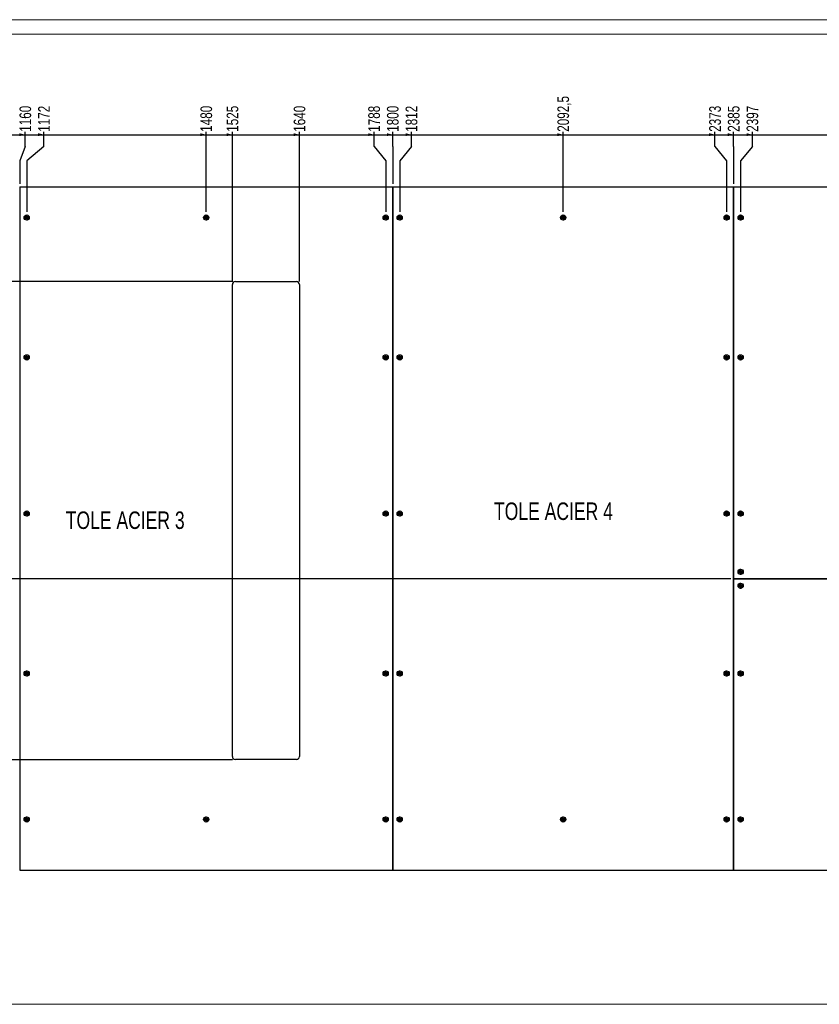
# Model space of a CAD drawing. Header units: millimetres. Extents: x 0 to 1189, y 0 to 841.
# Tile 6 of 9: x 409 to 683, y 503 to 841. Entities that reach past the tile are written whole.
import ezdxf

# ---------------------------------------------------------------- set-up
doc = ezdxf.new("R2010")
doc.units = ezdxf.units.MM
doc.linetypes.add('CENTERX2', pattern=[20.32, 12.7, -2.54, 2.54, -2.54])
for name, color, linetype in [('COTES', 1, 'Continuous'), ('NOTES', 6, 'Continuous'), ('TRAIT-MIXTES', 3, 'CENTERX2')]:
    doc.layers.add(name, color=color, linetype=linetype)
doc.layers.add('TRAIT-FORT', color=4, linetype='Continuous', lineweight=25)
doc.styles.add('SLDTEXTSTYLE0', font='TXT', dxfattribs={"width": 0.75})
doc.dimstyles.new('SLDDIMSTYLE1', dxfattribs={"dimtxt": 4, "dimasz": 2, "dimexe": 0, "dimexo": 0.0625, "dimgap": 1, "dimtad": 0, "dimtih": 1, "dimtoh": 1, "dimdec": 1, "dimlfac": 5, "dimrnd": 1e-09, "dimzin": 12, "dimdsep": 46, "dimtxsty": 'SLDTEXTSTYLE0', "dimsah": 1, "dimcen": 0.09, "dimadec": 0, "dimazin": 3, "dimtfac": 1, "dimtdec": 1, "dimtofl": 0, "dimtmove": 0, "dimatfit": 3, "dimfxl": 1, "dimfrac": 2, "dimtolj": 1, "dimtzin": 12, "dimarcsym": 0})

# ---------------------------------------------------------------- blocks, each defined once
blk = doc.blocks.new('_D_8')
at = {"layer": 'COTES', "color": 1, "transparency": 16777216}
for p, q in [((404.32, 801.55), (410.73, 801.55)), ((410.73, 797.55), (410.73, 802.55)), ((410.73, 797.55), (408.82, 792.55)), ((408.82, 792.55), (408.82, 784.71))]:
    blk.add_line(p, q, dxfattribs=at)
blk.add_solid([(410.73, 801.55), (408.73, 802.05), (408.73, 801.05)], dxfattribs=at)
at = {"layer": 'COTES', "color": 1, "transparency": 16777216, "insert": (408.75, 802.55), "char_height": 4, "attachment_point": 1, "rotation": 90, "style": 'SLDTEXTSTYLE0'}
blk.add_mtext('1160', dxfattribs=at)
blk = doc.blocks.new('_D_9')
at = {"layer": 'COTES', "color": 1, "transparency": 16777216}
for p, q in [((410.73, 801.55), (417.14, 801.55)), ((417.14, 797.55), (417.14, 802.55)), ((417.14, 797.55), (411.22, 792.55)), ((411.22, 792.55), (411.22, 775.09))]:
    blk.add_line(p, q, dxfattribs=at)
blk.add_solid([(417.14, 801.55), (415.14, 802.05), (415.14, 801.05)], dxfattribs=at)
at = {"layer": 'COTES', "color": 1, "transparency": 16777216, "insert": (415.16, 802.55), "char_height": 4, "attachment_point": 1, "rotation": 90, "style": 'SLDTEXTSTYLE0'}
blk.add_mtext('1172', dxfattribs=at)
blk = doc.blocks.new('_D_10')
at = {"layer": 'COTES', "color": 1, "transparency": 16777216}
for p, q in [((417.14, 801.55), (472.82, 801.55)), ((472.82, 775.09), (472.82, 802.55))]:
    blk.add_line(p, q, dxfattribs=at)
blk.add_solid([(472.82, 801.55), (470.82, 802.05), (470.82, 801.05)], dxfattribs=at)
at = {"layer": 'COTES', "color": 1, "transparency": 16777216, "insert": (470.84, 802.55), "char_height": 4, "attachment_point": 1, "rotation": 90, "style": 'SLDTEXTSTYLE0'}
blk.add_mtext('1480', dxfattribs=at)
blk = doc.blocks.new('_D_11')
at = {"layer": 'COTES', "color": 1, "transparency": 16777216}
for p, q in [((472.82, 801.55), (481.82, 801.55)), ((481.82, 751.11), (481.82, 802.55))]:
    blk.add_line(p, q, dxfattribs=at)
blk.add_solid([(481.82, 801.55), (479.82, 802.05), (479.82, 801.05)], dxfattribs=at)
at = {"layer": 'COTES', "color": 1, "transparency": 16777216, "insert": (479.84, 802.55), "char_height": 4, "attachment_point": 1, "rotation": 90, "style": 'SLDTEXTSTYLE0'}
blk.add_mtext('1525', dxfattribs=at)
blk = doc.blocks.new('_D_12')
at = {"layer": 'COTES', "color": 1, "transparency": 16777216}
for p, q in [((481.82, 801.55), (504.82, 801.55)), ((504.82, 751.11), (504.82, 802.55))]:
    blk.add_line(p, q, dxfattribs=at)
blk.add_solid([(504.82, 801.55), (502.82, 802.05), (502.82, 801.05)], dxfattribs=at)
at = {"layer": 'COTES', "color": 1, "transparency": 16777216, "insert": (502.84, 802.55), "char_height": 4, "attachment_point": 1, "rotation": 90, "style": 'SLDTEXTSTYLE0'}
blk.add_mtext('1640', dxfattribs=at)
blk = doc.blocks.new('_D_13')
at = {"layer": 'COTES', "color": 1, "transparency": 16777216}
for p, q in [((504.82, 801.55), (530.41, 801.55)), ((530.41, 797.55), (530.41, 802.55)), ((530.41, 797.55), (534.42, 792.55)), ((534.42, 792.55), (534.42, 775.09))]:
    blk.add_line(p, q, dxfattribs=at)
blk.add_solid([(530.41, 801.55), (528.41, 802.05), (528.41, 801.05)], dxfattribs=at)
at = {"layer": 'COTES', "color": 1, "transparency": 16777216, "insert": (528.43, 802.55), "char_height": 4, "attachment_point": 1, "rotation": 90, "style": 'SLDTEXTSTYLE0'}
blk.add_mtext('1788', dxfattribs=at)
blk = doc.blocks.new('_D_14')
at = {"layer": 'COTES', "color": 1, "transparency": 16777216}
for p, q in [((530.41, 801.55), (536.82, 801.55)), ((536.82, 797.55), (536.82, 802.55)), ((536.82, 797.55), (536.82, 792.55)), ((536.82, 792.55), (536.82, 784.71))]:
    blk.add_line(p, q, dxfattribs=at)
blk.add_solid([(536.82, 801.55), (534.82, 802.05), (534.82, 801.05)], dxfattribs=at)
at = {"layer": 'COTES', "color": 1, "transparency": 16777216, "insert": (534.84, 802.55), "char_height": 4, "attachment_point": 1, "rotation": 90, "style": 'SLDTEXTSTYLE0'}
blk.add_mtext('1800', dxfattribs=at)
blk = doc.blocks.new('_D_15')
at = {"layer": 'COTES', "color": 1, "transparency": 16777216}
for p, q in [((536.82, 801.55), (543.24, 801.55)), ((543.24, 797.55), (543.24, 802.55)), ((543.24, 797.55), (539.22, 792.55)), ((539.22, 792.55), (539.22, 775.09))]:
    blk.add_line(p, q, dxfattribs=at)
blk.add_solid([(543.24, 801.55), (541.24, 802.05), (541.24, 801.05)], dxfattribs=at)
at = {"layer": 'COTES', "color": 1, "transparency": 16777216, "insert": (541.26, 802.55), "char_height": 4, "attachment_point": 1, "rotation": 90, "style": 'SLDTEXTSTYLE0'}
blk.add_mtext('1812', dxfattribs=at)
blk = doc.blocks.new('_D_16')
at = {"layer": 'COTES', "color": 1, "transparency": 16777216}
for p, q in [((543.24, 801.55), (595.32, 801.55)), ((595.32, 775.09), (595.32, 802.55))]:
    blk.add_line(p, q, dxfattribs=at)
blk.add_solid([(595.32, 801.55), (593.32, 802.05), (593.32, 801.05)], dxfattribs=at)
at = {"layer": 'COTES', "color": 1, "transparency": 16777216, "insert": (593.34, 802.55), "char_height": 4, "attachment_point": 1, "rotation": 90, "style": 'SLDTEXTSTYLE0'}
blk.add_mtext('2092,5', dxfattribs=at)
blk = doc.blocks.new('_D_17')
at = {"layer": 'COTES', "color": 1, "transparency": 16777216}
for p, q in [((595.32, 801.55), (647.41, 801.55)), ((647.41, 797.55), (647.41, 802.55)), ((647.41, 797.55), (651.42, 792.55)), ((651.42, 792.55), (651.42, 775.09))]:
    blk.add_line(p, q, dxfattribs=at)
blk.add_solid([(647.41, 801.55), (645.41, 802.05), (645.41, 801.05)], dxfattribs=at)
at = {"layer": 'COTES', "color": 1, "transparency": 16777216, "insert": (645.43, 802.55), "char_height": 4, "attachment_point": 1, "rotation": 90, "style": 'SLDTEXTSTYLE0'}
blk.add_mtext('2373', dxfattribs=at)
blk = doc.blocks.new('_D_18')
at = {"layer": 'COTES', "color": 1, "transparency": 16777216}
for p, q in [((647.41, 801.55), (653.82, 801.55)), ((653.82, 797.55), (653.82, 802.55)), ((653.82, 797.55), (653.82, 792.55)), ((653.82, 792.55), (653.82, 784.71))]:
    blk.add_line(p, q, dxfattribs=at)
blk.add_solid([(653.82, 801.55), (651.82, 802.05), (651.82, 801.05)], dxfattribs=at)
at = {"layer": 'COTES', "color": 1, "transparency": 16777216, "insert": (651.84, 802.55), "char_height": 4, "attachment_point": 1, "rotation": 90, "style": 'SLDTEXTSTYLE0'}
blk.add_mtext('2385', dxfattribs=at)
blk = doc.blocks.new('_D_19')
at = {"layer": 'COTES', "color": 1, "transparency": 16777216}
for p, q in [((653.82, 801.55), (660.24, 801.55)), ((660.24, 797.55), (660.24, 802.55)), ((660.24, 797.55), (656.22, 792.55)), ((656.22, 792.55), (656.22, 775.09))]:
    blk.add_line(p, q, dxfattribs=at)
blk.add_solid([(660.24, 801.55), (658.24, 802.05), (658.24, 801.05)], dxfattribs=at)
at = {"layer": 'COTES', "color": 1, "transparency": 16777216, "insert": (658.26, 802.55), "char_height": 4, "attachment_point": 1, "rotation": 90, "style": 'SLDTEXTSTYLE0'}
blk.add_mtext('2397', dxfattribs=at)
blk = doc.blocks.new('_D_20')
at = {"layer": 'COTES', "color": 1, "transparency": 16777216}
for p, q in [((660.24, 801.55), (704.22, 801.55)), ((704.22, 775.09), (704.22, 802.55))]:
    blk.add_line(p, q, dxfattribs=at)
blk.add_solid([(704.22, 801.55), (702.22, 802.05), (702.22, 801.05)], dxfattribs=at)
at = {"layer": 'COTES', "color": 1, "transparency": 16777216, "insert": (702.24, 802.55), "char_height": 4, "attachment_point": 1, "rotation": 90, "style": 'SLDTEXTSTYLE0'}
blk.add_mtext('2637', dxfattribs=at)
blk = doc.blocks.new('_D_21')
at = {"layer": 'COTES', "color": 1, "transparency": 16777216}
for p, q in [((704.22, 801.55), (755.42, 801.55)), ((755.42, 775.09), (755.42, 802.55))]:
    blk.add_line(p, q, dxfattribs=at)
blk.add_solid([(755.42, 801.55), (753.42, 802.05), (753.42, 801.05)], dxfattribs=at)
at = {"layer": 'COTES', "color": 1, "transparency": 16777216, "insert": (753.44, 802.55), "char_height": 4, "attachment_point": 1, "rotation": 90, "style": 'SLDTEXTSTYLE0'}
blk.add_mtext('2893', dxfattribs=at)
blk = doc.blocks.new('_D_22')
at = {"layer": 'COTES', "color": 1, "transparency": 16777216}
for p, q in [((755.42, 801.55), (806.62, 801.55)), ((806.62, 775.09), (806.62, 802.55))]:
    blk.add_line(p, q, dxfattribs=at)
blk.add_solid([(806.62, 801.55), (804.62, 802.05), (804.62, 801.05)], dxfattribs=at)
at = {"layer": 'COTES', "color": 1, "transparency": 16777216, "insert": (804.64, 802.55), "char_height": 4, "attachment_point": 1, "rotation": 90, "style": 'SLDTEXTSTYLE0'}
blk.add_mtext('3149', dxfattribs=at)
blk = doc.blocks.new('_D_23')
at = {"layer": 'COTES', "color": 1, "transparency": 16777216}
for p, q in [((806.62, 801.55), (850.5, 801.55)), ((850.5, 797.55), (850.5, 802.55)), ((850.5, 797.55), (854.62, 792.55)), ((854.62, 792.55), (854.62, 775.09))]:
    blk.add_line(p, q, dxfattribs=at)
blk.add_solid([(850.5, 801.55), (848.5, 802.05), (848.5, 801.05)], dxfattribs=at)
at = {"layer": 'COTES', "color": 1, "transparency": 16777216, "insert": (848.51, 802.55), "char_height": 4, "attachment_point": 1, "rotation": 90, "style": 'SLDTEXTSTYLE0'}
blk.add_mtext('3389', dxfattribs=at)
blk = doc.blocks.new('_D_24')
at = {"layer": 'COTES', "color": 1, "transparency": 16777216}
for p, q in [((850.5, 801.55), (856.91, 801.55)), ((856.91, 797.55), (856.91, 802.55)), ((856.91, 797.55), (857.82, 792.55)), ((857.82, 792.55), (857.82, 573.11))]:
    blk.add_line(p, q, dxfattribs=at)
blk.add_solid([(856.91, 801.55), (854.91, 802.05), (854.91, 801.05)], dxfattribs=at)
at = {"layer": 'COTES', "color": 1, "transparency": 16777216, "insert": (854.93, 802.55), "char_height": 4, "attachment_point": 1, "rotation": 90, "style": 'SLDTEXTSTYLE0'}
blk.add_mtext('3405', dxfattribs=at)
blk = doc.blocks.new('_D_25')
at = {"layer": 'COTES', "color": 1, "transparency": 16777216}
for p, q in [((856.91, 801.55), (863.32, 801.55)), ((863.32, 797.55), (863.32, 802.55)), ((863.32, 797.55), (860.82, 792.55)), ((860.82, 792.55), (860.82, 784.71))]:
    blk.add_line(p, q, dxfattribs=at)
blk.add_solid([(863.32, 801.55), (861.32, 802.05), (861.32, 801.05)], dxfattribs=at)
at = {"layer": 'COTES', "color": 1, "transparency": 16777216, "insert": (861.34, 802.55), "char_height": 4, "attachment_point": 1, "rotation": 90, "style": 'SLDTEXTSTYLE0'}
blk.add_mtext('3420', dxfattribs=at)
blk = doc.blocks.new('_D_26')
at = {"layer": 'COTES', "color": 1, "transparency": 16777216}
for p, q in [((863.32, 801.55), (869.74, 801.55)), ((869.74, 797.55), (869.74, 802.55)), ((869.74, 797.55), (864.82, 792.55)), ((864.82, 792.55), (864.82, 775.09))]:
    blk.add_line(p, q, dxfattribs=at)
blk.add_solid([(869.74, 801.55), (867.74, 802.05), (867.74, 801.05)], dxfattribs=at)
at = {"layer": 'COTES', "color": 1, "transparency": 16777216, "insert": (867.76, 802.55), "char_height": 4, "attachment_point": 1, "rotation": 90, "style": 'SLDTEXTSTYLE0'}
blk.add_mtext('3440', dxfattribs=at)
blk = doc.blocks.new('_D_27')
at = {"layer": 'COTES', "color": 1, "transparency": 16777216}
for p, q in [((869.74, 801.55), (876.15, 801.55)), ((876.15, 797.55), (876.15, 802.55)), ((876.15, 797.55), (872.02, 792.55)), ((872.02, 792.55), (872.02, 767.81))]:
    blk.add_line(p, q, dxfattribs=at)
blk.add_solid([(876.15, 801.55), (874.15, 802.05), (874.15, 801.05)], dxfattribs=at)
at = {"layer": 'COTES', "color": 1, "transparency": 16777216, "insert": (874.17, 802.55), "char_height": 4, "attachment_point": 1, "rotation": 90, "style": 'SLDTEXTSTYLE0'}
blk.add_mtext('3476', dxfattribs=at)
blk = doc.blocks.new('_D_28')
at = {"layer": 'COTES', "color": 1, "transparency": 16777216}
for p, q in [((876.15, 801.55), (899.62, 801.55)), ((899.62, 767.81), (899.62, 802.55))]:
    blk.add_line(p, q, dxfattribs=at)
blk.add_solid([(899.62, 801.55), (897.62, 802.05), (897.62, 801.05)], dxfattribs=at)
at = {"layer": 'COTES', "color": 1, "transparency": 16777216, "insert": (897.64, 802.55), "char_height": 4, "attachment_point": 1, "rotation": 90, "style": 'SLDTEXTSTYLE0'}
blk.add_mtext('3614', dxfattribs=at)
blk = doc.blocks.new('_D_29')
at = {"layer": 'COTES', "color": 1, "transparency": 16777216}
for p, q in [((899.62, 801.55), (936.22, 801.55)), ((936.22, 775.09), (936.22, 802.55))]:
    blk.add_line(p, q, dxfattribs=at)
blk.add_solid([(936.22, 801.55), (934.22, 802.05), (934.22, 801.05)], dxfattribs=at)
at = {"layer": 'COTES', "color": 1, "transparency": 16777216, "insert": (934.24, 802.55), "char_height": 4, "attachment_point": 1, "rotation": 90, "style": 'SLDTEXTSTYLE0'}
blk.add_mtext('3797', dxfattribs=at)
blk = doc.blocks.new('_D_30')
at = {"layer": 'COTES', "color": 1, "transparency": 16777216}
for p, q in [((936.22, 801.55), (1007.61, 801.55)), ((1007.61, 797.55), (1007.61, 802.55)), ((1007.61, 797.55), (1007.62, 792.55)), ((1007.62, 792.55), (1007.62, 775.09))]:
    blk.add_line(p, q, dxfattribs=at)
blk.add_solid([(1007.61, 801.55), (1005.61, 802.05), (1005.61, 801.05)], dxfattribs=at)
at = {"layer": 'COTES', "color": 1, "transparency": 16777216, "insert": (1005.63, 802.55), "char_height": 4, "attachment_point": 1, "rotation": 90, "style": 'SLDTEXTSTYLE0'}
blk.add_mtext('4154', dxfattribs=at)
blk = doc.blocks.new('_D_31')
at = {"layer": 'COTES', "color": 1, "transparency": 16777216}
for p, q in [((1007.61, 801.55), (1014.02, 801.55)), ((1014.02, 778.91), (1014.02, 802.55))]:
    blk.add_line(p, q, dxfattribs=at)
blk.add_solid([(1014.02, 801.55), (1012.02, 802.05), (1012.02, 801.05)], dxfattribs=at)
at = {"layer": 'COTES', "color": 1, "transparency": 16777216, "insert": (1012.04, 802.55), "char_height": 4, "attachment_point": 1, "rotation": 90, "style": 'SLDTEXTSTYLE0'}
blk.add_mtext('4186', dxfattribs=at)
blk = doc.blocks.new('_D_34')
at = {"layer": 'COTES', "color": 1, "transparency": 16777216}
for p, q in [((143.19, 773.11), (143.19, 751.11)), ((481.82, 751.11), (142.19, 751.11))]:
    blk.add_line(p, q, dxfattribs=at)
blk.add_solid([(143.19, 751.11), (143.69, 753.11), (142.69, 753.11)], dxfattribs=at)
at = {"layer": 'COTES', "color": 1, "transparency": 16777216, "insert": (133.32, 753.09), "char_height": 4, "attachment_point": 1, "style": 'SLDTEXTSTYLE0'}
blk.add_mtext('163', dxfattribs=at)
blk = doc.blocks.new('_D_39')
at = {"layer": 'COTES', "color": 1, "transparency": 16777216}
for p, q in [((143.19, 662.69), (143.19, 649.11)), ((652.82, 649.11), (142.19, 649.11))]:
    blk.add_line(p, q, dxfattribs=at)
blk.add_solid([(143.19, 649.11), (143.69, 651.11), (142.69, 651.11)], dxfattribs=at)
at = {"layer": 'COTES', "color": 1, "transparency": 16777216, "insert": (133.32, 651.09), "char_height": 4, "attachment_point": 1, "style": 'SLDTEXTSTYLE0'}
blk.add_mtext('673', dxfattribs=at)
blk = doc.blocks.new('_D_43')
at = {"layer": 'COTES', "color": 1, "transparency": 16777216}
for p, q in [((143.19, 592.31), (143.19, 585.9)), ((147.19, 585.9), (142.19, 585.9)), ((147.19, 585.9), (152.19, 587.11)), ((152.19, 587.11), (481.82, 587.11))]:
    blk.add_line(p, q, dxfattribs=at)
blk.add_solid([(143.19, 585.9), (143.69, 587.9), (142.69, 587.9)], dxfattribs=at)
at = {"layer": 'COTES', "color": 1, "transparency": 16777216, "insert": (133.32, 587.88), "char_height": 4, "attachment_point": 1, "style": 'SLDTEXTSTYLE0'}
blk.add_mtext('983', dxfattribs=at)
blk = doc.blocks.new('SW_CENTERMARKSYMBOL_6')
at = {"layer": 'TRAIT-MIXTES', "color": 0}
for p, q in [((-0.5, 0), (-0.98, 0)), ((0, 0), (-0.5, 0)), ((0, 0.5), (0, 0.98)), ((0, 0), (0, 0.5)), ((0, 0), (0, -0.5)), ((0, 0), (0.5, 0)), ((0.5, 0), (0.98, 0)), ((0, -0.5), (0, -0.98))]:
    blk.add_line(p, q, dxfattribs=at)
blk = doc.blocks.new('SW_CENTERMARKSYMBOL_7')
at = {"layer": 'TRAIT-MIXTES', "color": 0}
for p, q in [((-0.5, 0), (-0.98, 0)), ((0, 0), (-0.5, 0)), ((0, 0.5), (0, 0.98)), ((0, 0), (0, 0.5)), ((0, 0), (0, -0.5)), ((0, 0), (0.5, 0)), ((0.5, 0), (0.98, 0)), ((0, -0.5), (0, -0.98))]:
    blk.add_line(p, q, dxfattribs=at)
blk = doc.blocks.new('SW_CENTERMARKSYMBOL_8')
at = {"layer": 'TRAIT-MIXTES', "color": 0}
for p, q in [((-0.5, 0), (-0.98, 0)), ((0, 0), (-0.5, 0)), ((0, 0.5), (0, 0.98)), ((0, 0), (0, 0.5)), ((0, 0), (0, -0.5)), ((0, 0), (0.5, 0)), ((0.5, 0), (0.98, 0)), ((0, -0.5), (0, -0.98))]:
    blk.add_line(p, q, dxfattribs=at)
blk = doc.blocks.new('SW_CENTERMARKSYMBOL_9')
at = {"layer": 'TRAIT-MIXTES', "color": 0}
for p, q in [((-0.5, 0), (-0.98, 0)), ((0, 0), (-0.5, 0)), ((0, 0.5), (0, 0.98)), ((0, 0), (0, 0.5)), ((0, 0), (0, -0.5)), ((0, 0), (0.5, 0)), ((0.5, 0), (0.98, 0)), ((0, -0.5), (0, -0.98))]:
    blk.add_line(p, q, dxfattribs=at)
blk = doc.blocks.new('SW_CENTERMARKSYMBOL_10')
at = {"layer": 'TRAIT-MIXTES', "color": 0}
for p, q in [((-0.5, 0), (-0.98, 0)), ((0, 0), (-0.5, 0)), ((0, 0.5), (0, 0.98)), ((0, 0), (0, 0.5)), ((0, 0), (0, -0.5)), ((0, 0), (0.5, 0)), ((0.5, 0), (0.98, 0)), ((0, -0.5), (0, -0.98))]:
    blk.add_line(p, q, dxfattribs=at)
blk = doc.blocks.new('SW_CENTERMARKSYMBOL_11')
at = {"layer": 'TRAIT-MIXTES', "color": 0}
for p, q in [((-0.5, 0), (-0.98, 0)), ((0, 0), (-0.5, 0)), ((0, 0.5), (0, 0.98)), ((0, 0), (0, 0.5)), ((0, 0), (0, -0.5)), ((0, 0), (0.5, 0)), ((0.5, 0), (0.98, 0)), ((0, -0.5), (0, -0.98))]:
    blk.add_line(p, q, dxfattribs=at)
blk = doc.blocks.new('SW_CENTERMARKSYMBOL_12')
at = {"layer": 'TRAIT-MIXTES', "color": 0}
for p, q in [((-0.5, 0), (-0.98, 0)), ((0, 0), (-0.5, 0)), ((0, 0.5), (0, 0.98)), ((0, 0), (0, 0.5)), ((0, 0), (0, -0.5)), ((0, 0), (0.5, 0)), ((0.5, 0), (0.98, 0)), ((0, -0.5), (0, -0.98))]:
    blk.add_line(p, q, dxfattribs=at)
blk = doc.blocks.new('SW_CENTERMARKSYMBOL_13')
at = {"layer": 'TRAIT-MIXTES', "color": 0}
for p, q in [((-0.5, 0), (-0.98, 0)), ((0, 0), (-0.5, 0)), ((0, 0.5), (0, 0.98)), ((0, 0), (0, 0.5)), ((0, 0), (0, -0.5)), ((0, 0), (0.5, 0)), ((0.5, 0), (0.98, 0)), ((0, -0.5), (0, -0.98))]:
    blk.add_line(p, q, dxfattribs=at)
blk = doc.blocks.new('SW_CENTERMARKSYMBOL_14')
at = {"layer": 'TRAIT-MIXTES', "color": 0}
for p, q in [((-0.5, 0), (-0.98, 0)), ((0, 0), (-0.5, 0)), ((0, 0.5), (0, 0.98)), ((0, 0), (0, 0.5)), ((0, 0), (0, -0.5)), ((0, 0), (0.5, 0)), ((0.5, 0), (0.98, 0)), ((0, -0.5), (0, -0.98))]:
    blk.add_line(p, q, dxfattribs=at)
blk = doc.blocks.new('SW_CENTERMARKSYMBOL_15')
at = {"layer": 'TRAIT-MIXTES', "color": 0}
for p, q in [((-0.5, 0), (-0.98, 0)), ((0, 0), (-0.5, 0)), ((0, 0.5), (0, 0.98)), ((0, 0), (0, 0.5)), ((0, 0), (0, -0.5)), ((0, 0), (0.5, 0)), ((0.5, 0), (0.98, 0)), ((0, -0.5), (0, -0.98))]:
    blk.add_line(p, q, dxfattribs=at)
blk = doc.blocks.new('SW_CENTERMARKSYMBOL_16')
at = {"layer": 'TRAIT-MIXTES', "color": 0}
for p, q in [((-0.5, 0), (-0.98, 0)), ((0, 0), (-0.5, 0)), ((0, 0.5), (0, 0.98)), ((0, 0), (0, 0.5)), ((0, 0), (0, -0.5)), ((0, 0), (0.5, 0)), ((0.5, 0), (0.98, 0)), ((0, -0.5), (0, -0.98))]:
    blk.add_line(p, q, dxfattribs=at)
blk = doc.blocks.new('SW_CENTERMARKSYMBOL_17')
at = {"layer": 'TRAIT-MIXTES', "color": 0}
for p, q in [((-0.5, 0), (-0.98, 0)), ((0, 0), (-0.5, 0)), ((0, 0.5), (0, 0.98)), ((0, 0), (0, 0.5)), ((0, 0), (0, -0.5)), ((0, 0), (0.5, 0)), ((0.5, 0), (0.98, 0)), ((0, -0.5), (0, -0.98))]:
    blk.add_line(p, q, dxfattribs=at)
blk = doc.blocks.new('SW_CENTERMARKSYMBOL_18')
at = {"layer": 'TRAIT-MIXTES', "color": 0}
for p, q in [((-0.5, 0), (-0.98, 0)), ((0, 0), (-0.5, 0)), ((0, 0.5), (0, 0.98)), ((0, 0), (0, 0.5)), ((0, 0), (0, -0.5)), ((0, 0), (0.5, 0)), ((0.5, 0), (0.98, 0)), ((0, -0.5), (0, -0.98))]:
    blk.add_line(p, q, dxfattribs=at)
blk = doc.blocks.new('SW_CENTERMARKSYMBOL_25')
at = {"layer": 'TRAIT-MIXTES', "color": 0}
for p, q in [((-0.5, 0), (-0.98, 0)), ((0, 0), (-0.5, 0)), ((0, 0.5), (0, 0.98)), ((0, 0), (0, 0.5)), ((0, 0), (0, -0.5)), ((0, 0), (0.5, 0)), ((0.5, 0), (0.98, 0)), ((0, -0.5), (0, -0.98))]:
    blk.add_line(p, q, dxfattribs=at)
blk = doc.blocks.new('SW_CENTERMARKSYMBOL_28')
at = {"layer": 'TRAIT-MIXTES', "color": 0}
for p, q in [((-0.5, 0), (-0.98, 0)), ((0, 0), (-0.5, 0)), ((0, 0.5), (0, 0.98)), ((0, 0), (0, 0.5)), ((0, 0), (0, -0.5)), ((0, 0), (0.5, 0)), ((0.5, 0), (0.98, 0)), ((0, -0.5), (0, -0.98))]:
    blk.add_line(p, q, dxfattribs=at)
blk = doc.blocks.new('SW_CENTERMARKSYMBOL_31')
at = {"layer": 'TRAIT-MIXTES', "color": 0}
for p, q in [((-0.5, 0), (-0.98, 0)), ((0, 0), (-0.5, 0)), ((0, 0.5), (0, 0.98)), ((0, 0), (0, 0.5)), ((0, 0), (0, -0.5)), ((0, 0), (0.5, 0)), ((0.5, 0), (0.98, 0)), ((0, -0.5), (0, -0.98))]:
    blk.add_line(p, q, dxfattribs=at)
blk = doc.blocks.new('SW_CENTERMARKSYMBOL_32')
at = {"layer": 'TRAIT-MIXTES', "color": 0}
for p, q in [((-0.5, 0), (-0.98, 0)), ((0, 0), (-0.5, 0)), ((0, 0.5), (0, 0.98)), ((0, 0), (0, 0.5)), ((0, 0), (0, -0.5)), ((0, 0), (0.5, 0)), ((0.5, 0), (0.98, 0)), ((0, -0.5), (0, -0.98))]:
    blk.add_line(p, q, dxfattribs=at)
blk = doc.blocks.new('SW_CENTERMARKSYMBOL_40')
at = {"layer": 'TRAIT-MIXTES', "color": 0}
for p, q in [((-0.5, 0), (-0.98, 0)), ((0, 0), (-0.5, 0)), ((0, 0.5), (0, 0.98)), ((0, 0), (0, 0.5)), ((0, 0), (0, -0.5)), ((0, 0), (0.5, 0)), ((0.5, 0), (0.98, 0)), ((0, -0.5), (0, -0.98))]:
    blk.add_line(p, q, dxfattribs=at)
blk = doc.blocks.new('SW_CENTERMARKSYMBOL_43')
at = {"layer": 'TRAIT-MIXTES', "color": 0}
for p, q in [((-0.5, 0), (-0.98, 0)), ((0, 0), (-0.5, 0)), ((0, 0.5), (0, 0.98)), ((0, 0), (0, 0.5)), ((0, 0), (0, -0.5)), ((0, 0), (0.5, 0)), ((0.5, 0), (0.98, 0)), ((0, -0.5), (0, -0.98))]:
    blk.add_line(p, q, dxfattribs=at)
blk = doc.blocks.new('SW_CENTERMARKSYMBOL_44')
at = {"layer": 'TRAIT-MIXTES', "color": 0}
for p, q in [((-0.5, 0), (-0.98, 0)), ((0, 0), (-0.5, 0)), ((0, 0.5), (0, 0.98)), ((0, 0), (0, 0.5)), ((0, 0), (0, -0.5)), ((0, 0), (0.5, 0)), ((0.5, 0), (0.98, 0)), ((0, -0.5), (0, -0.98))]:
    blk.add_line(p, q, dxfattribs=at)
blk = doc.blocks.new('SW_CENTERMARKSYMBOL_45')
at = {"layer": 'TRAIT-MIXTES', "color": 0}
for p, q in [((-0.5, 0), (-0.98, 0)), ((0, 0), (-0.5, 0)), ((0, 0.5), (0, 0.98)), ((0, 0), (0, 0.5)), ((0, 0), (0, -0.5)), ((0, 0), (0.5, 0)), ((0.5, 0), (0.98, 0)), ((0, -0.5), (0, -0.98))]:
    blk.add_line(p, q, dxfattribs=at)
blk = doc.blocks.new('SW_CENTERMARKSYMBOL_46')
at = {"layer": 'TRAIT-MIXTES', "color": 0}
for p, q in [((-0.5, 0), (-0.98, 0)), ((0, 0), (-0.5, 0)), ((0, 0.5), (0, 0.98)), ((0, 0), (0, 0.5)), ((0, 0), (0, -0.5)), ((0, 0), (0.5, 0)), ((0.5, 0), (0.98, 0)), ((0, -0.5), (0, -0.98))]:
    blk.add_line(p, q, dxfattribs=at)
blk = doc.blocks.new('SW_CENTERMARKSYMBOL_47')
at = {"layer": 'TRAIT-MIXTES', "color": 0}
for p, q in [((-0.5, 0), (-0.98, 0)), ((0, 0), (-0.5, 0)), ((0, 0.5), (0, 0.98)), ((0, 0), (0, 0.5)), ((0, 0), (0, -0.5)), ((0, 0), (0.5, 0)), ((0.5, 0), (0.98, 0)), ((0, -0.5), (0, -0.98))]:
    blk.add_line(p, q, dxfattribs=at)
blk = doc.blocks.new('SW_CENTERMARKSYMBOL_48')
at = {"layer": 'TRAIT-MIXTES', "color": 0}
for p, q in [((-0.5, 0), (-0.98, 0)), ((0, 0), (-0.5, 0)), ((0, 0.5), (0, 0.98)), ((0, 0), (0, 0.5)), ((0, 0), (0, -0.5)), ((0, 0), (0.5, 0)), ((0.5, 0), (0.98, 0)), ((0, -0.5), (0, -0.98))]:
    blk.add_line(p, q, dxfattribs=at)
blk = doc.blocks.new('SW_CENTERMARKSYMBOL_49')
at = {"layer": 'TRAIT-MIXTES', "color": 0}
for p, q in [((-0.5, 0), (-0.98, 0)), ((0, 0), (-0.5, 0)), ((0, 0.5), (0, 0.98)), ((0, 0), (0, 0.5)), ((0, 0), (0, -0.5)), ((0, 0), (0.5, 0)), ((0.5, 0), (0.98, 0)), ((0, -0.5), (0, -0.98))]:
    blk.add_line(p, q, dxfattribs=at)
blk = doc.blocks.new('SW_CENTERMARKSYMBOL_50')
at = {"layer": 'TRAIT-MIXTES', "color": 0}
for p, q in [((-0.5, 0), (-0.98, 0)), ((0, 0), (-0.5, 0)), ((0, 0.5), (0, 0.98)), ((0, 0), (0, 0.5)), ((0, 0), (0, -0.5)), ((0, 0), (0.5, 0)), ((0.5, 0), (0.98, 0)), ((0, -0.5), (0, -0.98))]:
    blk.add_line(p, q, dxfattribs=at)
blk = doc.blocks.new('SW_CENTERMARKSYMBOL_51')
at = {"layer": 'TRAIT-MIXTES', "color": 0}
for p, q in [((-0.5, 0), (-0.98, 0)), ((0, 0), (-0.5, 0)), ((0, 0.5), (0, 0.98)), ((0, 0), (0, 0.5)), ((0, 0), (0, -0.5)), ((0, 0), (0.5, 0)), ((0.5, 0), (0.98, 0)), ((0, -0.5), (0, -0.98))]:
    blk.add_line(p, q, dxfattribs=at)
blk = doc.blocks.new('SW_CENTERMARKSYMBOL_52')
at = {"layer": 'TRAIT-MIXTES', "color": 0}
for p, q in [((-0.5, 0), (-0.98, 0)), ((0, 0), (-0.5, 0)), ((0, 0.5), (0, 0.98)), ((0, 0), (0, 0.5)), ((0, 0), (0, -0.5)), ((0, 0), (0.5, 0)), ((0.5, 0), (0.98, 0)), ((0, -0.5), (0, -0.98))]:
    blk.add_line(p, q, dxfattribs=at)
blk = doc.blocks.new('SW_CENTERMARKSYMBOL_53')
at = {"layer": 'TRAIT-MIXTES', "color": 0}
for p, q in [((-0.5, 0), (-0.98, 0)), ((0, 0), (-0.5, 0)), ((0, 0.5), (0, 0.98)), ((0, 0), (0, 0.5)), ((0, 0), (0, -0.5)), ((0, 0), (0.5, 0)), ((0.5, 0), (0.98, 0)), ((0, -0.5), (0, -0.98))]:
    blk.add_line(p, q, dxfattribs=at)
blk = doc.blocks.new('SW_CENTERMARKSYMBOL_54')
at = {"layer": 'TRAIT-MIXTES', "color": 0}
for p, q in [((-0.5, 0), (-0.98, 0)), ((0, 0), (-0.5, 0)), ((0, 0.5), (0, 0.98)), ((0, 0), (0, 0.5)), ((0, 0), (0, -0.5)), ((0, 0), (0.5, 0)), ((0.5, 0), (0.98, 0)), ((0, -0.5), (0, -0.98))]:
    blk.add_line(p, q, dxfattribs=at)
blk = doc.blocks.new('SW_CENTERMARKSYMBOL_55')
at = {"layer": 'TRAIT-MIXTES', "color": 0}
for p, q in [((-0.5, 0), (-0.98, 0)), ((0, 0), (-0.5, 0)), ((0, 0.5), (0, 0.98)), ((0, 0), (0, 0.5)), ((0, 0), (0, -0.5)), ((0, 0), (0.5, 0)), ((0.5, 0), (0.98, 0)), ((0, -0.5), (0, -0.98))]:
    blk.add_line(p, q, dxfattribs=at)

msp = doc.modelspace()

# ---------------------------------------------------------------- linework, layer by layer
at = {"color": 7, "linetype": 'Continuous', "lineweight": 18}
for p, q in [((1188.94057, 841.02216), (0, 841.02216)), ((1183.94057, 836.02216), (5, 836.02216)), ((1182.56582, 503.0608), (2.91472, 503.0608))]:
    msp.add_line(p, q, dxfattribs=at)
at = {"layer": 'TRAIT-FORT', "color": 4, "linetype": 'Continuous', "lineweight": 25}
for p, q in [((408.823, 783.70543), (408.823, 549.10543)), ((408.823, 783.70543), (536.823, 783.70543)), ((536.823, 549.10543), (536.823, 783.70543)), ((536.8232, 783.70543), (536.8232, 549.10543)), ((536.8232, 783.70543), (653.823, 783.70543)), ((653.823, 549.10543), (653.823, 783.70543)), ((653.8232, 783.70543), (653.8232, 649.10563)), ((653.8232, 783.70543), (860.823, 783.70543)), ((482.823, 751.10543), (503.823, 751.10543)), ((481.823, 588.10543), (481.823, 750.10543)), ((504.823, 750.10543), (504.823, 588.10543)), ((653.8232, 649.10563), (860.823, 649.10563)), ((653.8232, 649.10543), (653.8232, 549.10543)), ((860.823, 649.10543), (653.8232, 649.10543)), ((503.823, 587.10543), (482.823, 587.10543)), ((408.823, 549.10543), (536.823, 549.10543)), ((536.8232, 549.10543), (653.823, 549.10543)), ((653.8232, 549.10543), (857.823, 549.10543))]:
    msp.add_line(p, q, dxfattribs=at)
for centre, radius in [((411.223, 773.10543), 0.896), ((472.8231, 773.10543), 0.896), ((534.4232, 773.10543), 0.896), ((539.2232, 773.10543), 0.896), ((595.3231, 773.10543), 0.896), ((651.423, 773.10543), 0.896), ((656.2232, 773.10543), 0.896), ((411.223, 773.10543), 0.48), ((472.8231, 773.10543), 0.48), ((534.4232, 773.10543), 0.48), ((539.2232, 773.10543), 0.48), ((595.3231, 773.10543), 0.48), ((651.423, 773.10543), 0.48), ((656.2232, 773.10543), 0.48), ((411.223, 725.10543), 0.896), ((411.223, 725.10543), 0.48), ((534.4232, 725.10543), 0.896), ((534.4232, 725.10543), 0.48), ((539.2232, 725.10543), 0.896), ((539.2232, 725.10543), 0.48), ((651.423, 725.10543), 0.896), ((651.423, 725.10543), 0.48), ((656.2232, 725.10543), 0.896), ((656.2232, 725.10543), 0.48), ((411.223, 671.50543), 0.896), ((411.223, 671.50543), 0.48), ((534.4232, 671.50543), 0.896), ((534.4232, 671.50543), 0.48), ((539.2232, 671.50543), 0.896), ((539.2232, 671.50543), 0.48), ((651.423, 671.50543), 0.896), ((651.423, 671.50543), 0.48), ((656.2232, 671.50543), 0.896), ((656.2232, 671.50543), 0.48), ((656.2232, 651.50563), 0.896), ((656.2232, 651.50563), 0.48), ((656.2232, 646.70563), 0.896), ((656.2232, 646.70563), 0.48), ((411.223, 616.60543), 0.896), ((411.223, 616.60543), 0.48), ((534.4232, 616.60543), 0.896), ((534.4232, 616.60543), 0.48), ((539.2232, 616.60543), 0.896), ((539.2232, 616.60543), 0.48), ((651.423, 616.60543), 0.896), ((651.423, 616.60543), 0.48), ((656.2232, 616.60543), 0.896), ((656.2232, 616.60543), 0.48), ((411.223, 566.50543), 0.896), ((411.223, 566.50543), 0.48), ((472.8231, 566.50543), 0.896), ((472.8231, 566.50543), 0.48), ((534.4232, 566.50543), 0.896), ((534.4232, 566.50543), 0.48), ((539.2232, 566.50543), 0.896), ((539.2232, 566.50543), 0.48), ((595.3231, 566.50543), 0.896), ((595.3231, 566.50543), 0.48), ((651.423, 566.50543), 0.896), ((651.423, 566.50543), 0.48), ((656.2232, 566.50543), 0.896), ((656.2232, 566.50543), 0.48)]:
    msp.add_circle(centre, radius, dxfattribs=at)
for centre, start, end in [((482.823, 750.10543), 90, 180), ((503.823, 750.10543), 0, 90), ((482.823, 588.10543), 180, 270), ((503.823, 588.10543), 270, 0)]:
    msp.add_arc(centre, 1, start, end, dxfattribs=at)

# ---------------------------------------------------------------- block references
at = {"layer": 'TRAIT-MIXTES', "color": 3}
for name, p in [('SW_CENTERMARKSYMBOL_17', (411.223, 773.10543)), ('SW_CENTERMARKSYMBOL_12', (472.8231, 773.10543)), ('SW_CENTERMARKSYMBOL_13', (534.4232, 773.10543)), ('SW_CENTERMARKSYMBOL_52', (539.2232, 773.10543)), ('SW_CENTERMARKSYMBOL_51', (595.3231, 773.10543)), ('SW_CENTERMARKSYMBOL_50', (651.423, 773.10543)), ('SW_CENTERMARKSYMBOL_31', (656.2232, 773.10543)), ('SW_CENTERMARKSYMBOL_6', (411.223, 725.10543)), ('SW_CENTERMARKSYMBOL_7', (534.4232, 725.10543)), ('SW_CENTERMARKSYMBOL_44', (539.2232, 725.10543)), ('SW_CENTERMARKSYMBOL_45', (651.423, 725.10543)), ('SW_CENTERMARKSYMBOL_18', (656.2232, 725.10543)), ('SW_CENTERMARKSYMBOL_10', (411.223, 671.50543)), ('SW_CENTERMARKSYMBOL_11', (534.4232, 671.50543)), ('SW_CENTERMARKSYMBOL_49', (539.2232, 671.50543)), ('SW_CENTERMARKSYMBOL_48', (651.423, 671.50543)), ('SW_CENTERMARKSYMBOL_25', (656.2232, 671.50543)), ('SW_CENTERMARKSYMBOL_28', (656.2232, 651.50563)), ('SW_CENTERMARKSYMBOL_40', (656.2232, 646.70563)), ('SW_CENTERMARKSYMBOL_9', (411.223, 616.60543)), ('SW_CENTERMARKSYMBOL_8', (534.4232, 616.60543)), ('SW_CENTERMARKSYMBOL_47', (539.2232, 616.60543)), ('SW_CENTERMARKSYMBOL_46', (651.423, 616.60543)), ('SW_CENTERMARKSYMBOL_32', (656.2232, 616.60543)), ('SW_CENTERMARKSYMBOL_16', (411.223, 566.50543)), ('SW_CENTERMARKSYMBOL_14', (472.8231, 566.50543)), ('SW_CENTERMARKSYMBOL_15', (534.4232, 566.50543)), ('SW_CENTERMARKSYMBOL_55', (539.2232, 566.50543)), ('SW_CENTERMARKSYMBOL_54', (595.3231, 566.50543)), ('SW_CENTERMARKSYMBOL_53', (651.423, 566.50543)), ('SW_CENTERMARKSYMBOL_43', (656.2232, 566.50543))]:
    msp.add_blockref(name, p, dxfattribs=at)

# ---------------------------------------------------------------- texts
at = {"layer": 'NOTES', "color": 211, "char_height": 6, "attachment_point": 1, "style": 'SLDTEXTSTYLE0'}
for s, insert in [('TOLE ACIER 4', (571.58275, 675.30721)), ('TOLE ACIER 3', (424.63436, 672.22514))]:
    msp.add_mtext(s, dxfattribs=dict(at, insert=insert))

# ---------------------------------------------------------------- dimensions: what is measured, and where the dimension line sits
at = {"layer": 'COTES', "color": 1}
for feature_location, offset, dtype, picture, middle in [((595.3231, 774.08543), (0, 28.46413), 1, '_D_16', (595.3231, 810.67734)), ((408.8228, 783.70543), (1.90695, 18.84413), 1, '_D_8', (410.72975, 808.46067)), ((411.223, 774.08543), (5.92025, 28.46413), 1, '_D_9', (417.14325, 808.46067)), ((472.8231, 774.08543), (0, 28.46413), 1, '_D_10', (472.8231, 808.46067)), ((481.823, 750.10543), (0, 52.44413), 1, '_D_11', (481.823, 808.46067)), ((504.823, 750.10543), (0, 52.44413), 1, '_D_12', (504.823, 808.46067)), ((534.4232, 774.08543), (-4.0135, 28.46413), 1, '_D_13', (530.4097, 808.46067)), ((536.8232, 783.70543), (0, 18.84413), 1, '_D_14', (536.8232, 808.46067)), ((539.2232, 774.08543), (4.0135, 28.46413), 1, '_D_15', (543.2367, 808.46067)), ((651.423, 774.08543), (-4.0134, 28.46413), 1, '_D_17', (647.4096, 808.46067)), ((653.823, 783.70543), (0.0001, 18.84413), 1, '_D_18', (653.8231, 808.46067)), ((656.2232, 774.08543), (4.0134, 28.46413), 1, '_D_19', (660.2366, 808.46067)), ((704.2232, 774.08543), (0, 28.46413), 1, '_D_20', (704.2232, 808.46067)), ((755.4231, 774.08543), (0, 28.46413), 1, '_D_21', (755.4231, 808.46067)), ((806.623, 774.08543), (0, 28.46413), 1, '_D_22', (806.623, 808.46067)), ((854.623, 774.08543), (-4.127, 28.46413), 1, '_D_23', (850.496, 808.46067)), ((857.823, 572.10543), (-0.9135, 230.44413), 1, '_D_24', (856.9095, 808.46067)), ((860.823, 783.70543), (2.5, 18.84413), 1, '_D_25', (863.323, 808.46067)), ((864.823, 774.08543), (4.9135, 28.46413), 1, '_D_26', (869.7365, 808.46067)), ((872.023, 766.80543), (4.127, 35.74413), 1, '_D_27', (876.15, 808.46067)), ((899.623, 766.80543), (0, 35.74413), 1, '_D_28', (899.623, 808.46067)), ((936.223, 774.08543), (0, 28.46413), 1, '_D_29', (936.223, 808.46067)), ((1007.623, 774.08543), (-0.0135, 28.46413), 1, '_D_30', (1007.6095, 808.46067)), ((1014.023, 777.90543), (0, 24.64413), 1, '_D_31', (1014.023, 808.46067)), ((482.823, 751.10543), (-340.63351, 0), 0, '_D_34', (137.75615, 751.10543)), ((653.8232, 649.10543), (-511.63371, 0), 0, '_D_39', (137.75615, 649.10543)), ((482.823, 587.10543), (-340.63351, -1.20675), 0, '_D_43', (137.75615, 585.89868))]:
    dim = msp.add_ordinate_dim(feature_location=feature_location, offset=offset, dtype=dtype, origin=(176.823, 783.70543), dimstyle='SLDDIMSTYLE1', dxfattribs=at)
    dim.commit()
    dim.dimension.update_dxf_attribs({"geometry": picture, "text_midpoint": middle})

doc.saveas('drawing.dxf')
